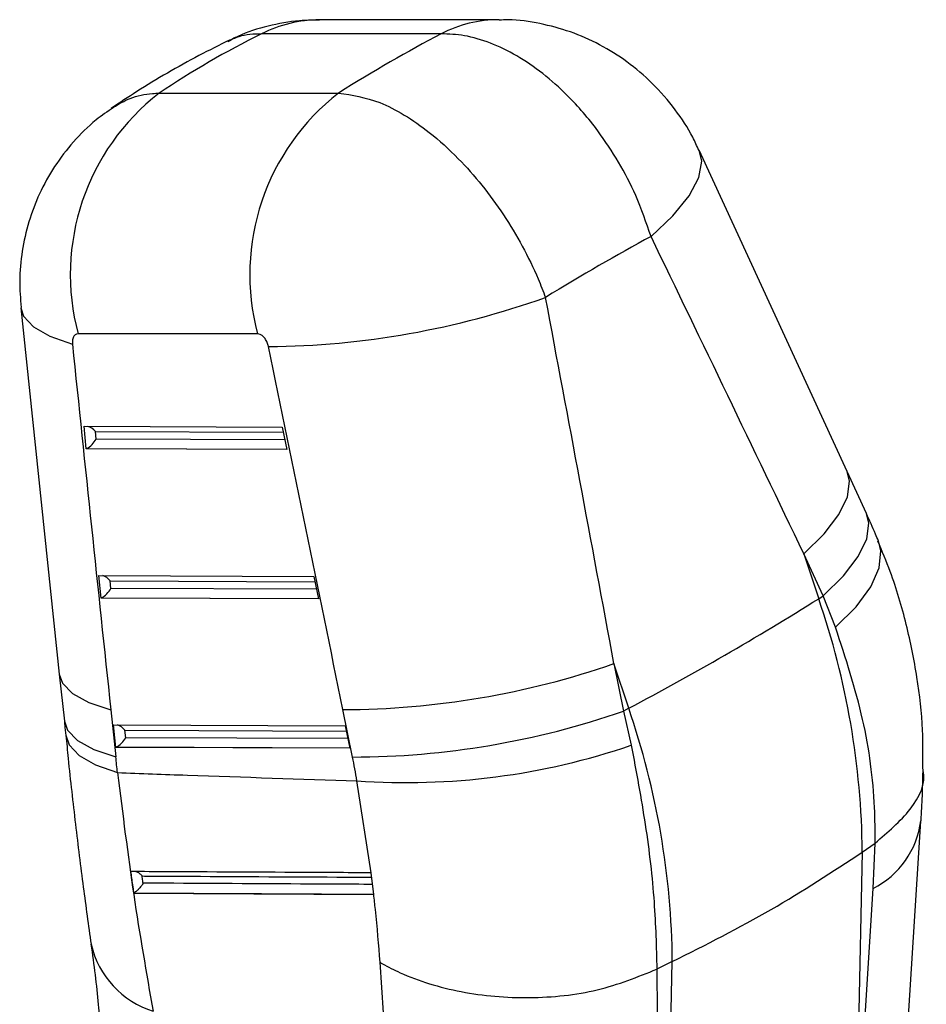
# Model space of a CAD drawing. Extents: x 26 to 373, y 29 to 284.
# Tile 14 of 14: x 325 to 361, y 242 to 281. Entities that reach past the tile are written whole.
import ezdxf

# ---------------------------------------------------------------- set-up
doc = ezdxf.new("R2010")
doc.units = 0
doc.layers.get('0').update_dxf_attribs({"linetype": 'CONTINUOUS'})

msp = doc.modelspace()

# ---------------------------------------------------------------- linework, layer by layer
at = {"color": 7, "linetype": 'CONTINUOUS'}
for p, q in [((344.279681, 280.997579), (337.18771, 280.994915)), ((341.986809, 280.437918), (334.89484, 280.435259)), ((330.844665, 278.097143), (337.936634, 278.099802)), ((358.03036, 263.139796), (352.187636, 275.838048)), ((325.380489, 269.614584), (326.899594, 255.135643)), ((334.73317, 268.582998), (327.641198, 268.58034)), ((327.878283, 264.927255), (335.707696, 264.898158)), ((327.965877, 264.039662), (327.878283, 264.927255)), ((328.357316, 264.417832), (328.327637, 264.718555)), ((335.707696, 264.898158), (335.895029, 264.010193)), ((335.895029, 264.010193), (327.965877, 264.039662)), ((358.790179, 261.481255), (358.030822, 263.138788)), ((356.320298, 259.883103), (356.905422, 258.115873)), ((357.079656, 258.225563), (356.320298, 259.883103)), ((328.460587, 259.026821), (336.953015, 258.995254)), ((328.54818, 258.139228), (328.460587, 259.026821)), ((328.939619, 258.517398), (328.90994, 258.818121)), ((336.953015, 258.995254), (337.140345, 258.107291)), ((337.140345, 258.107291), (328.54818, 258.139228)), ((356.905422, 258.115873), (357.079656, 258.225563)), ((357.57066, 256.98423), (357.079656, 258.225563)), ((349.399081, 253.782554), (348.813957, 255.549785)), ((348.813957, 255.549785), (349.194918, 253.673801)), ((326.899542, 255.136123), (327.098213, 253.274626)), ((328.934283, 253.72964), (329.132955, 251.868143)), ((338.484692, 251.857096), (338.103731, 253.733079)), ((349.399081, 253.782554), (349.194918, 253.673801)), ((349.194918, 253.673801), (349.49687, 252.32333)), ((329.042889, 253.126386), (338.198329, 253.092358)), ((329.130486, 252.238792), (329.042889, 253.126386)), ((338.198329, 253.092358), (338.385662, 252.204388)), ((329.521922, 252.616957), (329.492243, 252.917687)), ((338.385662, 252.204388), (329.130486, 252.238792)), ((339.216145, 247.283579), (338.657866, 250.919822)), ((360.238351, 238.264884), (360.939556, 249.326702)), ((358.628255, 248.104531), (359.139522, 248.457176)), ((359.055324, 246.662752), (359.140828, 248.45807)), ((359.140828, 248.45807), (359.139522, 248.457176)), ((358.628255, 248.104531), (358.35581, 235.604045)), ((339.218877, 247.283566), (339.216145, 247.283579)), ((339.326854, 246.430042), (339.218877, 247.283566)), ((329.836471, 246.479819), (329.845265, 246.48475)), ((329.836472, 246.479819), (339.322358, 246.430068)), ((339.322358, 246.430068), (339.326854, 246.430042)), ((358.35581, 235.604045), (359.055324, 246.662752)), ((339.708421, 241.75066), (339.572293, 243.746144)), ((351.121914, 243.771212), (350.512619, 243.476971)), ((350.849469, 231.270727), (351.121914, 243.771212)), ((350.512619, 243.476971), (350.51106, 243.476211)), ((350.51106, 243.476211), (350.528752, 241.740466))]:
    msp.add_line(p, q, dxfattribs=at)
at = {"color": 8, "linetype": 'CONTINUOUS'}
for p, q in [((328.327637, 264.718555), (335.751409, 264.690963)), ((335.814878, 264.390112), (328.357316, 264.417832)), ((327.99609, 264.05566), (335.891628, 264.026308)), ((328.90994, 258.818121), (336.996725, 258.78806)), ((337.060194, 258.487209), (328.939619, 258.517398)), ((328.578396, 258.155218), (337.136944, 258.123412)), ((329.492243, 252.917687), (338.242041, 252.885164)), ((338.30551, 252.584313), (329.521922, 252.616957)), ((329.160699, 252.254784), (338.382261, 252.220509))]:
    msp.add_line(p, q, dxfattribs=at)
at = {"color": 8, "linetype": 'CONTINUOUS', "flags": 128}
for points in [[(350.279796, 272.428289), (351.146787, 273.244108), (351.784195, 274.030445), (352.168903, 274.758756), (352.286956, 275.402642), (352.187359, 275.838646)], [(325.380324, 269.616183), (325.486462, 269.285388), (325.873159, 268.857031), (326.524646, 268.484219), (327.418182, 268.179981)], [(356.320298, 259.883103), (357.124714, 260.676366), (357.705906, 261.437931), (358.043841, 262.141547), (358.126873, 262.762965), (358.030302, 263.139928)], [(357.079656, 258.225563), (357.884072, 259.018826), (358.465264, 259.780391), (358.8032, 260.484008), (358.886232, 261.105432), (358.790179, 261.481255)], [(357.57066, 256.98423), (358.382117, 257.794227), (358.963322, 258.586008), (359.294038, 259.332002), (359.362745, 260.006232), (359.264409, 260.397077)], [(326.899504, 255.136476), (327.024977, 254.778931), (327.418192, 254.371373), (328.061735, 254.017704), (328.934283, 253.72964)], [(327.098213, 253.274626), (327.223649, 252.917433), (327.616863, 252.509876), (328.260407, 252.156207), (329.132955, 251.868143)], [(327.155469, 252.719608), (327.284427, 252.333651), (327.679334, 251.912731), (328.324121, 251.544614), (329.19747, 251.241466)]]:
    msp.add_lwpolyline(points, dxfattribs=at)
at = {"color": 8, "linetype": 'CONTINUOUS'}
for centre, radius, start, end in [((337.201615, 275.961262), 5.033672, 90.158266, 117.2754423), ((344.293663, 275.963645), 5.033955, 90.1866646, 117.274806), ((357.471033, 249.782223), 3.498726, 296.9247195, 352.6770987), ((331.733054, 245.309868), 3.678285, 193.4030788, 252.1355435)]:
    msp.add_arc(centre, radius, start, end, dxfattribs=at)
at = {"color": 7, "linetype": 'CONTINUOUS'}
for centre, radius, start, end in [((336.417245, 270.923784), 9.083542, 127.8416297, 194.9507051), ((343.509222, 270.926442), 9.083548, 127.841669, 194.9506998), ((334.863829, 301.554855), 33.478741, 270.5162448, 289.6319983), ((293.11954, 359.940188), 120.15336, 297.9303291, 302.06429437), ((326.999849, 247.815569), 31.629727, 0.5234477, 19.0051192), ((338.045467, 286.555511), 32.822484, 270.1017084, 289.1524458), ((319.493507, 243.482251), 31.629727, 0.5234477, 19.0051192), ((338.426378, 284.679833), 32.822789, 270.101792, 289.1523534), ((340.631286, 278.234969), 27.38634, 265.8677678, 288.888216)]:
    msp.add_arc(centre, radius, start, end, dxfattribs=at)
for centre, major_axis, ratio, start_param, end_param in [((379.33399, 223.742872), (54.473812, -49.177957), 0.659132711, 2.884451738, 2.978539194), ((325.441835, 223.722674), (38.462459, 58.817394), 0.411688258, 0.636337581, 0.730425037), ((325.441835, 223.722674), (46.018864, 51.745673), 0.308981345, 0.701412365, 0.798235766), ((304.079974, 288.241105), (-160.1168, 323.285524), 0.095746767, 4.577270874, 4.616125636), ((304.079974, 288.241105), (-73.07966, 373.297299), 0.09947047, 4.60524816, 4.644102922), ((359.624314, 285.995974), (-36.826674, 370.053823), 0.090991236, 1.609902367, 1.649042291), ((298.040571, 285.972893), (-78.667652, 369.991065), 0.086353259, 4.606797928, 4.64565269), ((328.10116, 264.633498), (0.28108, -0.255659), 0.592177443, 1.276237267, 2.284493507), ((328.130838, 264.332773), (0.264141, 0.290405), 0.336051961, 3.859515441, 5.292929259), ((328.159953, 264.037752), (0.295527, 0.100467), 0.254289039, 2.069819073, 2.197779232), ((328.683463, 258.733063), (0.28108, -0.255659), 0.592177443, 1.276237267, 2.284493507), ((328.713141, 258.432338), (0.264141, 0.290405), 0.336051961, 3.859515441, 5.292929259), ((328.742256, 258.137316), (0.295527, 0.100467), 0.254289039, 2.069819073, 2.197779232), ((329.265766, 252.832627), (0.28108, -0.255659), 0.592177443, 1.276237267, 2.284493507), ((329.295444, 252.531902), (0.264141, 0.290405), 0.336051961, 3.859515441, 5.292929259), ((329.32456, 252.23688), (0.295527, 0.100467), 0.254289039, 2.069819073, 2.197779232), ((290.315633, 262.046792), (-20.608727, 55.530823), 0.602061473, 4.301501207, 4.312707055), ((327.418921, 252.429449), (-6.075169, 16.369723), 0.602061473, 4.402437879, 4.458431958)]:
    msp.add_ellipse(centre, major_axis=major_axis, ratio=ratio, start_param=start_param, end_param=end_param, dxfattribs=at)
for points, knots in [([(337.18341, 280.972677), (336.919111, 280.974262), (336.235009, 280.978365), (335.145802, 280.758748), (334.18611, 280.478102), (333.684009, 280.200703), (333.553088, 280.128372)], [0, 0, 0, 0, 0.2100940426, 0.5437985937, 0.8810466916, 1, 1, 1, 1]), ([(352.169248, 275.830748), (352.092845, 276.005417), (351.844026, 276.574249), (351.237847, 277.479519), (350.370051, 278.488862), (349.357421, 279.34912), (348.267846, 280.031701), (347.108385, 280.543396), (345.892583, 280.864529), (344.937686, 281.009581), (344.39617, 280.983755), (344.274327, 280.977944)], [0, 0, 0, 0, 0.057354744, 0.186783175, 0.325691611, 0.456978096, 0.585025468, 0.71173551, 0.836898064, 0.96330148, 1, 1, 1, 1]), ([(333.625999, 280.192729), (333.221372, 279.990474), (331.963546, 279.361741), (330.404151, 278.45744), (329.286214, 277.714871), (328.951464, 277.49252)], [0, 0, 0, 0, 0.249384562, 0.775238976, 1, 1, 1, 1]), ([(350.279796, 272.428289), (350.09398, 272.972685), (349.751358, 273.976485), (349.013811, 275.382225), (348.124674, 276.736335), (347.102588, 277.924878), (346.005902, 278.897861), (344.974416, 279.602717), (343.930193, 280.102668), (342.918149, 280.403309), (342.29023, 280.426643), (341.986809, 280.437918)], [0, 0, 0, 0, 0.128293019, 0.236556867, 0.344821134, 0.483525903, 0.587989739, 0.69245367, 0.797237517, 0.902021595, 1, 1, 1, 1]), ([(337.936634, 278.099802), (338.46719, 278.018423), (339.597263, 277.845086), (341.26745, 276.805789), (342.623704, 275.585841), (343.609112, 274.472045), (344.4649, 273.304133), (345.213273, 272.053597), (345.756071, 270.946032), (346.017561, 270.267229), (346.111937, 270.022235)], [0, 0, 0, 0, 0.183959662, 0.391830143, 0.515764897, 0.622232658, 0.728700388, 0.834480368, 0.940260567, 1, 1, 1, 1]), ([(329.042559, 277.524742), (328.807108, 277.367306), (328.227175, 276.979531), (327.442515, 276.188698), (326.687464, 275.209122), (326.098695, 274.140592), (325.670485, 273.012721), (325.412203, 271.854893), (325.302785, 270.714793), (325.362355, 269.973444), (325.390503, 269.623152)], [0, 0, 0, 0, 0.09265978, 0.228228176, 0.362558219, 0.497136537, 0.626430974, 0.756663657, 0.885021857, 1, 1, 1, 1]), ([(327.641198, 268.58034), (327.636281, 268.580224), (327.596114, 268.579278), (327.526225, 268.553559), (327.461735, 268.476524), (327.421404, 268.367839), (327.410991, 268.267908), (327.416833, 268.196476), (327.418182, 268.179981)], [0, 0, 0, 0, 0.033512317, 0.273759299, 0.513954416, 0.673699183, 0.924653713, 1, 1, 1, 1]), ([(335.165474, 268.077474), (335.161938, 268.093144), (335.145954, 268.16396), (335.097817, 268.289108), (335.019011, 268.411819), (334.928499, 268.506278), (334.834211, 268.570111), (334.765445, 268.578881), (334.73317, 268.582998)], [0, 0, 0, 0, 0.060465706, 0.273245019, 0.486141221, 0.609925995, 0.816920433, 1, 1, 1, 1]), ([(359.265768, 260.393829), (359.227628, 260.48481), (359.075362, 260.848029), (358.912355, 261.209973), (358.790179, 261.481255)], [0, 0, 0, 0, 0.250484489, 1, 1, 1, 1]), ([(361.016669, 251.395194), (361.023347, 251.90469), (361.03907, 253.104379), (360.818674, 255.016895), (360.39054, 257.109394), (359.868124, 258.911401), (359.410455, 259.989473), (359.241729, 260.386918)], [0, 0, 0, 0, 0.168780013, 0.397418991, 0.62777712, 0.862775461, 1, 1, 1, 1]), ([(359.139522, 248.457176), (359.135895, 248.924336), (359.123574, 250.511255), (358.754175, 253.370367), (357.968738, 255.768699), (357.57066, 256.98423)], [0, 0, 0, 0, 0.170642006, 0.579661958, 1, 1, 1, 1]), ([(327.098213, 253.274626), (327.103232, 253.227381), (327.123309, 253.038429), (327.142275, 252.849859), (327.1565, 252.708438)], [0, 0, 0, 0, 0.250033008, 1, 1, 1, 1]), ([(327.160018, 252.719693), (327.189153, 252.413275), (327.303127, 251.214569), (327.53388, 249.202756), (327.837664, 246.738612), (328.051147, 245.203547), (328.155044, 244.456464)], [0, 0, 0, 0, 0.104651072, 0.409394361, 0.712564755, 1, 1, 1, 1]), ([(349.49687, 252.32333), (349.694977, 251.270567), (350.094884, 249.145413), (350.437373, 246.168833), (350.488245, 244.348918), (350.512619, 243.476971)], [0, 0, 0, 0, 0.33834059, 0.682989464, 1, 1, 1, 1]), ([(359.140828, 248.45807), (359.639033, 248.885735), (360.635441, 249.741066), (361.168701, 250.831616), (361.026052, 251.373991), (361.020415, 251.395425)], [0, 0, 0, 0, 0.489921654, 0.979842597, 1, 1, 1, 1]), ([(329.19747, 251.241466), (330.118054, 251.207896), (333.273168, 251.092841), (336.425387, 250.991555), (338.657866, 250.919822)], [0, 0, 0, 0, 0.291775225, 1, 1, 1, 1]), ([(329.19747, 251.241466), (329.40239, 249.612437), (329.815368, 246.329428), (330.340246, 243.32338), (330.60468, 241.808932)], [0, 0, 0, 0, 0.496199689, 1, 1, 1, 1]), ([(360.950652, 249.333536), (360.952642, 249.360044), (361.003993, 250.044063), (361.017018, 250.710365), (361.029539, 251.350845)], [0, 0, 0, 0, 0.03875323, 1, 1, 1, 1]), ([(351.121914, 243.771212), (352.449905, 244.441979), (355.116052, 245.788647), (357.454549, 247.33061), (358.628255, 248.104531)], [0, 0, 0, 0, 0.498093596, 1, 1, 1, 1]), ([(339.216145, 247.283579), (339.10917, 247.284103), (338.488984, 247.287137), (335.816079, 247.300262), (332.75572, 247.315585), (330.209083, 247.328695), (329.714378, 247.331241)], [0, 0, 0, 0, 0.033767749, 0.195768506, 0.843771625, 1, 1, 1, 1]), ([(329.714378, 247.331241), (329.738638, 247.155724), (329.777963, 246.871208), (329.820265, 246.588229), (329.836472, 246.479819)], [0, 0, 0, 0, 0.6168979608, 1, 1, 1, 1]), ([(330.171166, 247.156544), (330.170438, 247.157413), (330.139958, 247.193769), (330.070797, 247.256642), (329.98011, 247.313968), (329.928188, 247.327763), (329.919038, 247.330194)], [0, 0, 0, 0, 0.011365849, 0.475498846, 0.907571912, 1, 1, 1, 1]), ([(330.211543, 246.873517), (330.207217, 246.903402), (330.193574, 246.997649), (330.180259, 247.092066), (330.171166, 247.156544)], [0, 0, 0, 0, 0.317092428, 1, 1, 1, 1]), ([(330.211543, 246.873517), (330.211162, 246.872836), (330.195605, 246.845028), (330.151882, 246.77637), (330.06976, 246.673603), (329.978905, 246.583051), (329.905699, 246.521945), (329.865462, 246.49718), (329.845265, 246.48475)], [0, 0, 0, 0, 0.005770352, 0.235422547, 0.54832125, 0.748195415, 0.873602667, 1, 1, 1, 1]), ([(329.845265, 246.48475), (331.425908, 246.476396), (334.589063, 246.459678), (337.753473, 246.44368), (339.336614, 246.435676)], [0, 0, 0, 0, 0.499704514, 1, 1, 1, 1]), ([(339.572293, 243.746144), (339.519346, 244.433612), (339.451869, 245.30973), (339.345304, 246.231573), (339.322358, 246.430068)], [0, 0, 0, 0, 0.784676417, 1, 1, 1, 1]), ([(328.151412, 244.457323), (328.26212, 243.652922), (328.42089, 242.499303), (328.486307, 241.412931), (328.50611, 241.084071)], [0, 0, 0, 0, 0.697285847, 1, 1, 1, 1]), ([(339.572293, 243.746144), (339.605069, 243.727089), (339.856365, 243.580995), (340.816468, 243.095226), (342.738068, 242.495685), (345.477395, 242.264215), (348.239258, 242.554076), (349.753792, 243.168832), (350.51106, 243.476211)], [0, 0, 0, 0, 0.0115192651, 0.0883175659, 0.3162466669, 0.5441676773, 0.7720836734, 1, 1, 1, 1])]:
    msp.add_open_spline(points, degree=3, knots=knots, dxfattribs=at)
at = {"color": 8, "linetype": 'CONTINUOUS'}
for points, knots in [([(334.89484, 280.435259), (334.582791, 280.424684), (334.098385, 280.408268), (333.696464, 280.200676), (333.553456, 280.126812)], [0, 0, 0, 0, 0.644190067, 1, 1, 1, 1]), ([(329.034714, 277.53575), (329.250839, 277.665123), (329.715297, 277.943149), (330.35588, 278.074351), (330.758143, 278.093108), (330.844665, 278.097143)], [0, 0, 0, 0, 0.405861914, 0.872207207, 1, 1, 1, 1]), ([(330.171166, 247.156544), (330.299397, 247.155848), (330.940555, 247.152366), (333.633584, 247.137892), (336.528684, 247.122691), (338.911152, 247.110489), (339.240986, 247.108799)], [0, 0, 0, 0, 0.042424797, 0.212124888, 0.890924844, 1, 1, 1, 1]), ([(339.276879, 246.825077), (339.224755, 246.825347), (338.65953, 246.828279), (336.042034, 246.841936), (333.072324, 246.85778), (330.616217, 246.871291), (330.211543, 246.873517)], [0, 0, 0, 0, 0.017245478, 0.187006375, 0.866049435, 1, 1, 1, 1])]:
    msp.add_open_spline(points, degree=3, knots=knots, dxfattribs=at)

doc.saveas('drawing.dxf')
